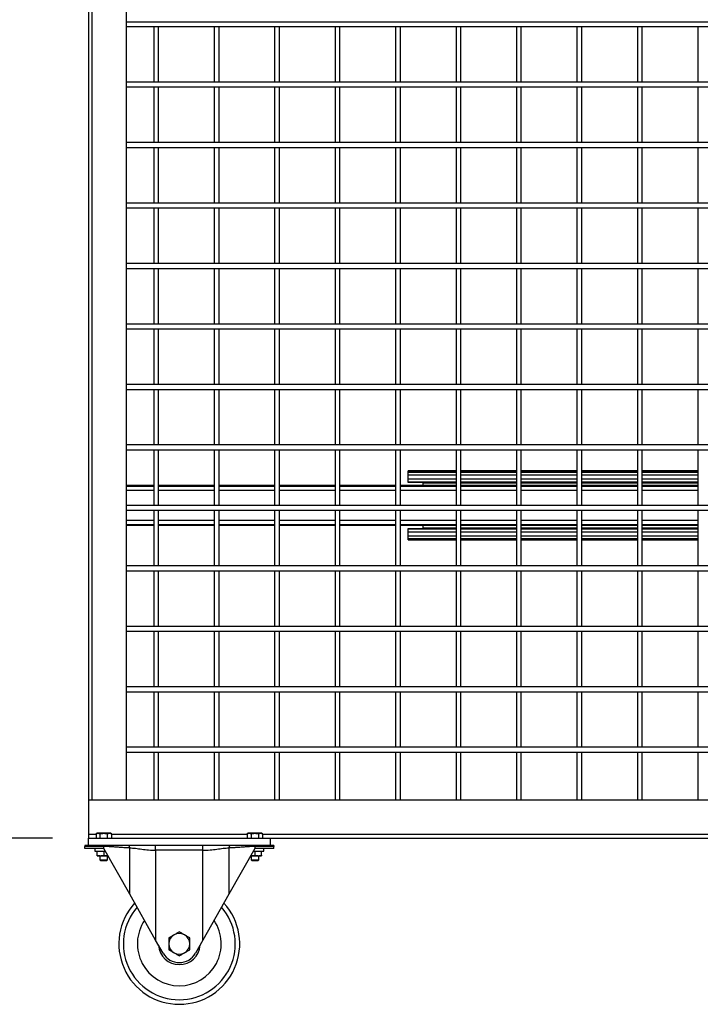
# Model space of a CAD drawing. Header units: inches. Extents: x 0.2 to 10.8, y 0.2 to 8.2.
# Tile 3 of 43: x 2.5 to 3.4, y 2.1 to 3.4. Entities that reach past the tile are written whole.
import ezdxf

# ---------------------------------------------------------------- set-up
doc = ezdxf.new("R2010")
doc.units = ezdxf.units.IN
doc.header["$MEASUREMENT"] = 0
doc.layers.add('DIMENSIONS', color=140, linetype='Continuous', lineweight=25)
doc.styles.add('SLDTEXTSTYLE0', font='TXT', dxfattribs={"width": 0.7})
doc.dimstyles.new('SLDDIMSTYLE0', dxfattribs={"dimtxt": 0.084961, "dimasz": 0.13, "dimexe": 0, "dimexo": 0.0625, "dimgap": 0.02124, "dimtad": 0, "dimtih": 1, "dimtoh": 1, "dimlfac": 24, "dimrnd": 1e-09, "dimzin": 4, "dimdsep": 46, "dimtxsty": 'SLDTEXTSTYLE0', "dimsah": 1, "dimcen": 0.09, "dimadec": 0, "dimazin": 1, "dimtfac": 1, "dimtofl": 0, "dimtmove": 0, "dimatfit": 3, "dimfxl": 0, "dimfrac": 2, "dimtolj": 1, "dimtzin": 12, "dimarcsym": 0})

# ---------------------------------------------------------------- blocks, each defined once
blk = doc.blocks.new('_D')
at = {"layer": 'DIMENSIONS'}
for p, q in [((2.5233, 5.0601), (2.0124, 5.0601)), ((2.1374, 5.0601), (2.1374, 3.8786)), ((1.9404, 3.7246), (1.9119, 3.7246)), ((1.9119, 3.7246), (1.9119, 3.5895)), ((2.3343, 3.7246), (2.3628, 3.7246)), ((2.3628, 3.7246), (2.3628, 3.5895)), ((1.9119, 3.5895), (1.9404, 3.5895)), ((2.3628, 3.5895), (2.3343, 3.5895)), ((2.1374, 2.3101), (2.1374, 3.5705)), ((2.5233, 2.3101), (2.0124, 2.3101))]:
    blk.add_line(p, q, dxfattribs=at)
for points in [[(2.1374, 5.0601), (2.1174, 4.9301), (2.1574, 4.9301)], [(2.1374, 2.3101), (2.1574, 2.4401), (2.1174, 2.4401)]]:
    blk.add_solid(points, dxfattribs=at)
at = {"layer": 'DIMENSIONS', "char_height": 0.08333, "attachment_point": 1, "style": 'SLDTEXTSTYLE0'}
for s, insert in [('66.00', (1.9758, 3.851)), ('1676.4', (1.9404, 3.697))]:
    blk.add_mtext(s, dxfattribs=dict(at, insert=insert))

msp = doc.modelspace()

# ---------------------------------------------------------------- linework, layer by layer
for p, q in [((2.5733, 5.00805), (2.5733, 2.36222)), ((2.5781, 2.36222), (2.5781, 5.00805)), ((2.62539, 2.36222), (2.62539, 3.68495)), ((2.62539, 3.43514), (4.46914, 3.43514)), ((2.62539, 3.42847), (4.46914, 3.42847)), ((2.66299, 3.42847), (2.66299, 3.3518)), ((2.66966, 3.3518), (2.66966, 3.42847)), ((2.74632, 3.42847), (2.74632, 3.3518)), ((2.75299, 3.3518), (2.75299, 3.42847)), ((2.82966, 3.42847), (2.82966, 3.3518)), ((2.83632, 3.3518), (2.83632, 3.42847)), ((2.91299, 3.42847), (2.91299, 3.3518)), ((2.91966, 3.3518), (2.91966, 3.42847)), ((2.99632, 3.42847), (2.99632, 3.3518)), ((3.00299, 3.3518), (3.00299, 3.42847)), ((3.07966, 3.42847), (3.07966, 3.3518)), ((3.08632, 3.3518), (3.08632, 3.42847)), ((3.16299, 3.42847), (3.16299, 3.3518)), ((3.16966, 3.3518), (3.16966, 3.42847)), ((3.24632, 3.42847), (3.24632, 3.3518)), ((3.25299, 3.3518), (3.25299, 3.42847)), ((3.32966, 3.42847), (3.32966, 3.3518)), ((3.33632, 3.3518), (3.33632, 3.42847)), ((3.41299, 3.42847), (3.41299, 3.3518)), ((4.46914, 3.3518), (2.62539, 3.3518)), ((2.62539, 3.34514), (4.46914, 3.34514)), ((2.66299, 3.34514), (2.66299, 3.26847)), ((2.66966, 3.26847), (2.66966, 3.34514)), ((2.74632, 3.34514), (2.74632, 3.26847)), ((2.75299, 3.26847), (2.75299, 3.34514)), ((2.82966, 3.34514), (2.82966, 3.26847)), ((2.83632, 3.26847), (2.83632, 3.34514)), ((2.91299, 3.34514), (2.91299, 3.26847)), ((2.91966, 3.26847), (2.91966, 3.34514)), ((2.99632, 3.34514), (2.99632, 3.26847)), ((3.00299, 3.26847), (3.00299, 3.34514)), ((3.07966, 3.34514), (3.07966, 3.26847)), ((3.08632, 3.26847), (3.08632, 3.34514)), ((3.16299, 3.34514), (3.16299, 3.26847)), ((3.16966, 3.26847), (3.16966, 3.34514)), ((3.24632, 3.34514), (3.24632, 3.26847)), ((3.25299, 3.26847), (3.25299, 3.34514)), ((3.32966, 3.34514), (3.32966, 3.26847)), ((3.33632, 3.26847), (3.33632, 3.34514)), ((3.41299, 3.34514), (3.41299, 3.26847)), ((4.46914, 3.26847), (2.62539, 3.26847)), ((2.62539, 3.2618), (4.46914, 3.2618)), ((2.66299, 3.2618), (2.66299, 3.18514)), ((2.66966, 3.18514), (2.66966, 3.2618)), ((2.74632, 3.2618), (2.74632, 3.18514)), ((2.75299, 3.18514), (2.75299, 3.2618)), ((2.82966, 3.2618), (2.82966, 3.18514)), ((2.83632, 3.18514), (2.83632, 3.2618)), ((2.91299, 3.2618), (2.91299, 3.18514)), ((2.91966, 3.18514), (2.91966, 3.2618)), ((2.99632, 3.2618), (2.99632, 3.18514)), ((3.00299, 3.18514), (3.00299, 3.2618)), ((3.07966, 3.2618), (3.07966, 3.18514)), ((3.08632, 3.18514), (3.08632, 3.2618)), ((3.16299, 3.2618), (3.16299, 3.18514)), ((3.16966, 3.18514), (3.16966, 3.2618)), ((3.24632, 3.2618), (3.24632, 3.18514)), ((3.25299, 3.18514), (3.25299, 3.2618)), ((3.32966, 3.2618), (3.32966, 3.18514)), ((3.33632, 3.18514), (3.33632, 3.2618)), ((3.41299, 3.2618), (3.41299, 3.18514)), ((4.46914, 3.18514), (2.62539, 3.18514)), ((2.62539, 3.17847), (4.46914, 3.17847)), ((2.66299, 3.17847), (2.66299, 3.1018)), ((2.66966, 3.1018), (2.66966, 3.17847)), ((2.74632, 3.17847), (2.74632, 3.1018)), ((2.75299, 3.1018), (2.75299, 3.17847)), ((2.82966, 3.17847), (2.82966, 3.1018)), ((2.83632, 3.1018), (2.83632, 3.17847)), ((2.91299, 3.17847), (2.91299, 3.1018)), ((2.91966, 3.1018), (2.91966, 3.17847)), ((2.99632, 3.17847), (2.99632, 3.1018)), ((3.00299, 3.1018), (3.00299, 3.17847)), ((3.07966, 3.17847), (3.07966, 3.1018)), ((3.08632, 3.1018), (3.08632, 3.17847)), ((3.16299, 3.17847), (3.16299, 3.1018)), ((3.16966, 3.1018), (3.16966, 3.17847)), ((3.24632, 3.17847), (3.24632, 3.1018)), ((3.25299, 3.1018), (3.25299, 3.17847)), ((3.32966, 3.17847), (3.32966, 3.1018)), ((3.33632, 3.1018), (3.33632, 3.17847)), ((3.41299, 3.17847), (3.41299, 3.1018)), ((4.46914, 3.1018), (2.62539, 3.1018)), ((2.62539, 3.09514), (4.46914, 3.09514)), ((2.66299, 3.09514), (2.66299, 3.01847)), ((2.66966, 3.01847), (2.66966, 3.09514)), ((2.74632, 3.09514), (2.74632, 3.01847)), ((2.75299, 3.01847), (2.75299, 3.09514)), ((2.82966, 3.09514), (2.82966, 3.01847)), ((2.83632, 3.01847), (2.83632, 3.09514)), ((2.91299, 3.09514), (2.91299, 3.01847)), ((2.91966, 3.01847), (2.91966, 3.09514)), ((2.99632, 3.09514), (2.99632, 3.01847)), ((3.00299, 3.01847), (3.00299, 3.09514)), ((3.07966, 3.09514), (3.07966, 3.01847)), ((3.08632, 3.01847), (3.08632, 3.09514)), ((3.16299, 3.09514), (3.16299, 3.01847)), ((3.16966, 3.01847), (3.16966, 3.09514)), ((3.24632, 3.09514), (3.24632, 3.01847)), ((3.25299, 3.01847), (3.25299, 3.09514)), ((3.32966, 3.09514), (3.32966, 3.01847)), ((3.33632, 3.01847), (3.33632, 3.09514)), ((3.41299, 3.09514), (3.41299, 3.01847)), ((4.46914, 3.01847), (2.62539, 3.01847)), ((2.62539, 3.0118), (4.46914, 3.0118)), ((2.66299, 3.0118), (2.66299, 2.93514)), ((2.66966, 2.93514), (2.66966, 3.0118)), ((2.74632, 3.0118), (2.74632, 2.93514)), ((2.75299, 2.93514), (2.75299, 3.0118)), ((2.82966, 3.0118), (2.82966, 2.93514)), ((2.83632, 2.93514), (2.83632, 3.0118)), ((2.91299, 3.0118), (2.91299, 2.93514)), ((2.91966, 2.93514), (2.91966, 3.0118)), ((2.99632, 3.0118), (2.99632, 2.93514)), ((3.00299, 2.93514), (3.00299, 3.0118)), ((3.07966, 3.0118), (3.07966, 2.93514)), ((3.08632, 2.93514), (3.08632, 3.0118)), ((3.16299, 3.0118), (3.16299, 2.93514)), ((3.16966, 2.93514), (3.16966, 3.0118)), ((3.24632, 3.0118), (3.24632, 2.93514)), ((3.25299, 2.93514), (3.25299, 3.0118)), ((3.32966, 3.0118), (3.32966, 2.93514)), ((3.33632, 2.93514), (3.33632, 3.0118)), ((3.41299, 3.0118), (3.41299, 2.93514)), ((4.46914, 2.93514), (2.62539, 2.93514)), ((2.62539, 2.92847), (4.46914, 2.92847)), ((2.66299, 2.92847), (2.66299, 2.8518)), ((2.66966, 2.8518), (2.66966, 2.92847)), ((2.74632, 2.92847), (2.74632, 2.8518)), ((2.75299, 2.8518), (2.75299, 2.92847)), ((2.82966, 2.92847), (2.82966, 2.8518)), ((2.83632, 2.8518), (2.83632, 2.92847)), ((2.91299, 2.92847), (2.91299, 2.8518)), ((2.91966, 2.8518), (2.91966, 2.92847)), ((2.99632, 2.92847), (2.99632, 2.8518)), ((3.00299, 2.8518), (3.00299, 2.92847)), ((3.07966, 2.92847), (3.07966, 2.8518)), ((3.08632, 2.8518), (3.08632, 2.92847)), ((3.16299, 2.92847), (3.16299, 2.8518)), ((3.16966, 2.8518), (3.16966, 2.92847)), ((3.24632, 2.92847), (3.24632, 2.8518)), ((3.25299, 2.8518), (3.25299, 2.92847)), ((3.32966, 2.92847), (3.32966, 2.8518)), ((3.33632, 2.8518), (3.33632, 2.92847)), ((3.41299, 2.92847), (3.41299, 2.8518)), ((4.46914, 2.8518), (2.62539, 2.8518)), ((2.62539, 2.84514), (4.46914, 2.84514)), ((2.66299, 2.84514), (2.66299, 2.76847)), ((2.66966, 2.76847), (2.66966, 2.84514)), ((2.74632, 2.84514), (2.74632, 2.76847)), ((2.75299, 2.76847), (2.75299, 2.84514)), ((2.82966, 2.84514), (2.82966, 2.76847)), ((2.83632, 2.76847), (2.83632, 2.84514)), ((2.91299, 2.84514), (2.91299, 2.76847)), ((2.91966, 2.76847), (2.91966, 2.84514)), ((2.99632, 2.84514), (2.99632, 2.76847)), ((3.00299, 2.76847), (3.00299, 2.84514)), ((3.07966, 2.84514), (3.07966, 2.76847)), ((3.08632, 2.76847), (3.08632, 2.84514)), ((3.16299, 2.84514), (3.16299, 2.76847)), ((3.16966, 2.76847), (3.16966, 2.84514)), ((3.24632, 2.84514), (3.24632, 2.76847)), ((3.25299, 2.76847), (3.25299, 2.84514)), ((3.32966, 2.84514), (3.32966, 2.76847)), ((3.33632, 2.76847), (3.33632, 2.84514)), ((3.41299, 2.84514), (3.41299, 2.76847)), ((3.07966, 2.81599), (3.01348, 2.81599)), ((3.01348, 2.81449), (3.01348, 2.81599)), ((3.01348, 2.81428), (3.01348, 2.81449)), ((3.01348, 2.81449), (3.07966, 2.81449)), ((3.07966, 2.81428), (3.01348, 2.81428)), ((3.01348, 2.81062), (3.01348, 2.81428)), ((3.01348, 2.8047), (3.01348, 2.81062)), ((3.01348, 2.81062), (3.07966, 2.81062)), ((3.16299, 2.81599), (3.08632, 2.81599)), ((3.08632, 2.81449), (3.16299, 2.81449)), ((3.16299, 2.81428), (3.08632, 2.81428)), ((3.08632, 2.81062), (3.16299, 2.81062)), ((3.24632, 2.81599), (3.16966, 2.81599)), ((3.16966, 2.81449), (3.24632, 2.81449)), ((3.24632, 2.81428), (3.16966, 2.81428)), ((3.16966, 2.81062), (3.24632, 2.81062)), ((3.32966, 2.81599), (3.25299, 2.81599)), ((3.25299, 2.81449), (3.32966, 2.81449)), ((3.32966, 2.81428), (3.25299, 2.81428)), ((3.25299, 2.81062), (3.32966, 2.81062)), ((3.41299, 2.81599), (3.33632, 2.81599)), ((3.33632, 2.81449), (3.41299, 2.81449)), ((3.41299, 2.81428), (3.33632, 2.81428)), ((3.33632, 2.81062), (3.41299, 2.81062)), ((2.66299, 2.7958), (2.62539, 2.7958)), ((2.74632, 2.7958), (2.66966, 2.7958)), ((2.82966, 2.7958), (2.75299, 2.7958)), ((2.91299, 2.7958), (2.83632, 2.7958)), ((2.99632, 2.7958), (2.91966, 2.7958)), ((3.07966, 2.7958), (3.00299, 2.7958)), ((3.01348, 2.80101), (3.01348, 2.8047)), ((3.07966, 2.8047), (3.01348, 2.8047)), ((3.01348, 2.80101), (3.07966, 2.80101)), ((3.01348, 2.80076), (3.01348, 2.80101)), ((3.04933, 2.80076), (3.01348, 2.80076)), ((3.01348, 2.80006), (3.01348, 2.80047)), ((3.03431, 2.80006), (3.01348, 2.80006)), ((3.03431, 2.79973), (3.03431, 2.80006)), ((3.03431, 2.79586), (3.03431, 2.79973)), ((3.03431, 2.79973), (3.07966, 2.79973)), ((3.03431, 2.79586), (3.07966, 2.79586)), ((3.03431, 2.7958), (3.03431, 2.79586)), ((3.06134, 2.79973), (3.06079, 2.80101)), ((3.07966, 2.80076), (3.06092, 2.80076)), ((3.16299, 2.8047), (3.08632, 2.8047)), ((3.08632, 2.80101), (3.16299, 2.80101)), ((3.091, 2.80076), (3.08632, 2.80076)), ((3.08632, 2.79973), (3.16299, 2.79973)), ((3.08632, 2.79586), (3.16299, 2.79586)), ((3.16299, 2.7958), (3.08632, 2.7958)), ((3.10301, 2.79973), (3.10245, 2.80101)), ((3.13267, 2.80076), (3.10259, 2.80076)), ((3.14467, 2.79973), (3.14412, 2.80101)), ((3.16299, 2.80076), (3.14425, 2.80076)), ((3.24632, 2.8047), (3.16966, 2.8047)), ((3.16966, 2.80101), (3.24632, 2.80101)), ((3.17433, 2.80076), (3.16966, 2.80076)), ((3.16966, 2.79973), (3.24632, 2.79973)), ((3.16966, 2.79586), (3.24632, 2.79586)), ((3.24632, 2.7958), (3.16966, 2.7958)), ((3.18634, 2.79973), (3.18579, 2.80101)), ((3.216, 2.80076), (3.18592, 2.80076)), ((3.22801, 2.79973), (3.22745, 2.80101)), ((3.24632, 2.80076), (3.22759, 2.80076)), ((3.32966, 2.8047), (3.25299, 2.8047)), ((3.25299, 2.80101), (3.32966, 2.80101)), ((3.32966, 2.80076), (3.25299, 2.80076)), ((3.25299, 2.79973), (3.32966, 2.79973)), ((3.25299, 2.79586), (3.32966, 2.79586)), ((3.32966, 2.7958), (3.25299, 2.7958)), ((3.41299, 2.8047), (3.33632, 2.8047)), ((3.33632, 2.80101), (3.41299, 2.80101)), ((3.41299, 2.80076), (3.33632, 2.80076)), ((3.33632, 2.79973), (3.41299, 2.79973)), ((3.33632, 2.79586), (3.41299, 2.79586)), ((3.41299, 2.7958), (3.33632, 2.7958)), ((2.66299, 2.79451), (2.62539, 2.79451)), ((2.62539, 2.78941), (2.66299, 2.78941)), ((2.74632, 2.79451), (2.66966, 2.79451)), ((2.66966, 2.78941), (2.74632, 2.78941)), ((2.82966, 2.79451), (2.75299, 2.79451)), ((2.75299, 2.78941), (2.82966, 2.78941)), ((2.91299, 2.79451), (2.83632, 2.79451)), ((2.83632, 2.78941), (2.91299, 2.78941)), ((2.99632, 2.79451), (2.91966, 2.79451)), ((2.91966, 2.78941), (2.99632, 2.78941)), ((3.07966, 2.79451), (3.00299, 2.79451)), ((3.00299, 2.78941), (3.07966, 2.78941)), ((3.16299, 2.79451), (3.08632, 2.79451)), ((3.08632, 2.78941), (3.16299, 2.78941)), ((3.24632, 2.79451), (3.16966, 2.79451)), ((3.16966, 2.78941), (3.24632, 2.78941)), ((3.32966, 2.79451), (3.25299, 2.79451)), ((3.25299, 2.78941), (3.32966, 2.78941)), ((3.41299, 2.79451), (3.33632, 2.79451)), ((3.33632, 2.78941), (3.41299, 2.78941)), ((4.46914, 2.76847), (2.62539, 2.76847)), ((2.62539, 2.7618), (4.46914, 2.7618)), ((2.66299, 2.7618), (2.66299, 2.68514)), ((2.66966, 2.68514), (2.66966, 2.7618)), ((2.74632, 2.7618), (2.74632, 2.68514)), ((2.75299, 2.68514), (2.75299, 2.7618)), ((2.82966, 2.7618), (2.82966, 2.68514)), ((2.83632, 2.68514), (2.83632, 2.7618)), ((2.91299, 2.7618), (2.91299, 2.68514)), ((2.91966, 2.68514), (2.91966, 2.7618)), ((2.99632, 2.7618), (2.99632, 2.68514)), ((3.00299, 2.68514), (3.00299, 2.7618)), ((3.07966, 2.7618), (3.07966, 2.68514)), ((3.08632, 2.68514), (3.08632, 2.7618)), ((3.16299, 2.7618), (3.16299, 2.68514)), ((3.16966, 2.68514), (3.16966, 2.7618)), ((3.24632, 2.7618), (3.24632, 2.68514)), ((3.25299, 2.68514), (3.25299, 2.7618)), ((3.32966, 2.7618), (3.32966, 2.68514)), ((3.33632, 2.68514), (3.33632, 2.7618)), ((3.41299, 2.7618), (3.41299, 2.68514)), ((2.66299, 2.74753), (2.62539, 2.74753)), ((2.62539, 2.74243), (2.66299, 2.74243)), ((2.62539, 2.74114), (2.66299, 2.74114)), ((2.74632, 2.74753), (2.66966, 2.74753)), ((2.66966, 2.74243), (2.74632, 2.74243)), ((2.66966, 2.74114), (2.74632, 2.74114)), ((2.82966, 2.74753), (2.75299, 2.74753)), ((2.75299, 2.74243), (2.82966, 2.74243)), ((2.75299, 2.74114), (2.82966, 2.74114)), ((2.91299, 2.74753), (2.83632, 2.74753)), ((2.83632, 2.74243), (2.91299, 2.74243)), ((2.83632, 2.74114), (2.91299, 2.74114)), ((2.99632, 2.74753), (2.91966, 2.74753)), ((2.91966, 2.74243), (2.99632, 2.74243)), ((2.91966, 2.74114), (2.99632, 2.74114)), ((3.07966, 2.74753), (3.00299, 2.74753)), ((3.00299, 2.74243), (3.07966, 2.74243)), ((3.00299, 2.74114), (3.07966, 2.74114)), ((3.03431, 2.74108), (3.03431, 2.74114)), ((3.07966, 2.74108), (3.03431, 2.74108)), ((3.03431, 2.73721), (3.03431, 2.74108)), ((3.16299, 2.74753), (3.08632, 2.74753)), ((3.08632, 2.74243), (3.16299, 2.74243)), ((3.08632, 2.74114), (3.16299, 2.74114)), ((3.16299, 2.74108), (3.08632, 2.74108)), ((3.24632, 2.74753), (3.16966, 2.74753)), ((3.16966, 2.74243), (3.24632, 2.74243)), ((3.16966, 2.74114), (3.24632, 2.74114)), ((3.24632, 2.74108), (3.16966, 2.74108)), ((3.32966, 2.74753), (3.25299, 2.74753)), ((3.25299, 2.74243), (3.32966, 2.74243)), ((3.25299, 2.74114), (3.32966, 2.74114)), ((3.32966, 2.74108), (3.25299, 2.74108)), ((3.41299, 2.74753), (3.33632, 2.74753)), ((3.33632, 2.74243), (3.41299, 2.74243)), ((3.33632, 2.74114), (3.41299, 2.74114)), ((3.41299, 2.74108), (3.33632, 2.74108)), ((3.01348, 2.73688), (3.03431, 2.73688)), ((3.01348, 2.73646), (3.01348, 2.73688)), ((3.04933, 2.73618), (3.01348, 2.73618)), ((3.01348, 2.73593), (3.01348, 2.73618)), ((3.07966, 2.73593), (3.01348, 2.73593)), ((3.01348, 2.73224), (3.01348, 2.73593)), ((3.01348, 2.72632), (3.01348, 2.73224)), ((3.01348, 2.73224), (3.07966, 2.73224)), ((3.07966, 2.73721), (3.03431, 2.73721)), ((3.03431, 2.73688), (3.03431, 2.73721)), ((3.06079, 2.73593), (3.06134, 2.73721)), ((3.07966, 2.73618), (3.06092, 2.73618)), ((3.16299, 2.73721), (3.08632, 2.73721)), ((3.091, 2.73618), (3.08632, 2.73618)), ((3.16299, 2.73593), (3.08632, 2.73593)), ((3.08632, 2.73224), (3.16299, 2.73224)), ((3.10245, 2.73593), (3.10301, 2.73721)), ((3.13267, 2.73618), (3.10259, 2.73618)), ((3.14412, 2.73593), (3.14467, 2.73721)), ((3.16299, 2.73618), (3.14425, 2.73618)), ((3.24632, 2.73721), (3.16966, 2.73721)), ((3.17433, 2.73618), (3.16966, 2.73618)), ((3.24632, 2.73593), (3.16966, 2.73593)), ((3.16966, 2.73224), (3.24632, 2.73224)), ((3.18579, 2.73593), (3.18634, 2.73721)), ((3.216, 2.73618), (3.18592, 2.73618)), ((3.22745, 2.73593), (3.22801, 2.73721)), ((3.24632, 2.73618), (3.22759, 2.73618)), ((3.32966, 2.73721), (3.25299, 2.73721)), ((3.32966, 2.73618), (3.25299, 2.73618)), ((3.32966, 2.73593), (3.25299, 2.73593)), ((3.25299, 2.73224), (3.32966, 2.73224)), ((3.41299, 2.73721), (3.33632, 2.73721)), ((3.41299, 2.73618), (3.33632, 2.73618)), ((3.41299, 2.73593), (3.33632, 2.73593)), ((3.33632, 2.73224), (3.41299, 2.73224)), ((3.01348, 2.72265), (3.01348, 2.72632)), ((3.07966, 2.72632), (3.01348, 2.72632)), ((3.01348, 2.72265), (3.07966, 2.72265)), ((3.01348, 2.72245), (3.01348, 2.72265)), ((3.01348, 2.72095), (3.01348, 2.72245)), ((3.07966, 2.72245), (3.01348, 2.72245)), ((3.01348, 2.72095), (3.07966, 2.72095)), ((3.16299, 2.72632), (3.08632, 2.72632)), ((3.08632, 2.72265), (3.16299, 2.72265)), ((3.16299, 2.72245), (3.08632, 2.72245)), ((3.08632, 2.72095), (3.16299, 2.72095)), ((3.24632, 2.72632), (3.16966, 2.72632)), ((3.16966, 2.72265), (3.24632, 2.72265)), ((3.24632, 2.72245), (3.16966, 2.72245)), ((3.16966, 2.72095), (3.24632, 2.72095)), ((3.32966, 2.72632), (3.25299, 2.72632)), ((3.25299, 2.72265), (3.32966, 2.72265)), ((3.32966, 2.72245), (3.25299, 2.72245)), ((3.25299, 2.72095), (3.32966, 2.72095)), ((3.41299, 2.72632), (3.33632, 2.72632)), ((3.33632, 2.72265), (3.41299, 2.72265)), ((3.41299, 2.72245), (3.33632, 2.72245)), ((3.33632, 2.72095), (3.41299, 2.72095)), ((4.46914, 2.68514), (2.62539, 2.68514)), ((2.62539, 2.67847), (4.46914, 2.67847)), ((2.66299, 2.67847), (2.66299, 2.6018)), ((2.66966, 2.6018), (2.66966, 2.67847)), ((2.74632, 2.67847), (2.74632, 2.6018)), ((2.75299, 2.6018), (2.75299, 2.67847)), ((2.82966, 2.67847), (2.82966, 2.6018)), ((2.83632, 2.6018), (2.83632, 2.67847)), ((2.91299, 2.67847), (2.91299, 2.6018)), ((2.91966, 2.6018), (2.91966, 2.67847)), ((2.99632, 2.67847), (2.99632, 2.6018)), ((3.00299, 2.6018), (3.00299, 2.67847)), ((3.07966, 2.67847), (3.07966, 2.6018)), ((3.08632, 2.6018), (3.08632, 2.67847)), ((3.16299, 2.67847), (3.16299, 2.6018)), ((3.16966, 2.6018), (3.16966, 2.67847)), ((3.24632, 2.67847), (3.24632, 2.6018)), ((3.25299, 2.6018), (3.25299, 2.67847)), ((3.32966, 2.67847), (3.32966, 2.6018)), ((3.33632, 2.6018), (3.33632, 2.67847)), ((3.41299, 2.67847), (3.41299, 2.6018)), ((4.46914, 2.6018), (2.62539, 2.6018)), ((2.62539, 2.59514), (4.46914, 2.59514)), ((2.66299, 2.59514), (2.66299, 2.51847)), ((2.66966, 2.51847), (2.66966, 2.59514)), ((2.74632, 2.59514), (2.74632, 2.51847)), ((2.75299, 2.51847), (2.75299, 2.59514)), ((2.82966, 2.59514), (2.82966, 2.51847)), ((2.83632, 2.51847), (2.83632, 2.59514)), ((2.91299, 2.59514), (2.91299, 2.51847)), ((2.91966, 2.51847), (2.91966, 2.59514)), ((2.99632, 2.59514), (2.99632, 2.51847)), ((3.00299, 2.51847), (3.00299, 2.59514)), ((3.07966, 2.59514), (3.07966, 2.51847)), ((3.08632, 2.51847), (3.08632, 2.59514)), ((3.16299, 2.59514), (3.16299, 2.51847)), ((3.16966, 2.51847), (3.16966, 2.59514)), ((3.24632, 2.59514), (3.24632, 2.51847)), ((3.25299, 2.51847), (3.25299, 2.59514)), ((3.32966, 2.59514), (3.32966, 2.51847)), ((3.33632, 2.51847), (3.33632, 2.59514)), ((3.41299, 2.59514), (3.41299, 2.51847)), ((4.46914, 2.51847), (2.62539, 2.51847)), ((2.62539, 2.5118), (4.46914, 2.5118)), ((2.66299, 2.5118), (2.66299, 2.43514)), ((2.66966, 2.43514), (2.66966, 2.5118)), ((2.74632, 2.5118), (2.74632, 2.43514)), ((2.75299, 2.43514), (2.75299, 2.5118)), ((2.82966, 2.5118), (2.82966, 2.43514)), ((2.83632, 2.43514), (2.83632, 2.5118)), ((2.91299, 2.5118), (2.91299, 2.43514)), ((2.91966, 2.43514), (2.91966, 2.5118)), ((2.99632, 2.5118), (2.99632, 2.43514)), ((3.00299, 2.43514), (3.00299, 2.5118)), ((3.07966, 2.5118), (3.07966, 2.43514)), ((3.08632, 2.43514), (3.08632, 2.5118)), ((3.16299, 2.5118), (3.16299, 2.43514)), ((3.16966, 2.43514), (3.16966, 2.5118)), ((3.24632, 2.5118), (3.24632, 2.43514)), ((3.25299, 2.43514), (3.25299, 2.5118)), ((3.32966, 2.5118), (3.32966, 2.43514)), ((3.33632, 2.43514), (3.33632, 2.5118)), ((3.41299, 2.5118), (3.41299, 2.43514)), ((4.46914, 2.43514), (2.62539, 2.43514)), ((2.62539, 2.42847), (4.46914, 2.42847)), ((2.66299, 2.42847), (2.66299, 2.36222)), ((2.66966, 2.36222), (2.66966, 2.42847)), ((2.74632, 2.42847), (2.74632, 2.36222)), ((2.75299, 2.36222), (2.75299, 2.42847)), ((2.82966, 2.42847), (2.82966, 2.36222)), ((2.83632, 2.36222), (2.83632, 2.42847)), ((2.91299, 2.42847), (2.91299, 2.36222)), ((2.91966, 2.36222), (2.91966, 2.42847)), ((2.99632, 2.42847), (2.99632, 2.36222)), ((3.00299, 2.36222), (3.00299, 2.42847)), ((3.07966, 2.42847), (3.07966, 2.36222)), ((3.08632, 2.36222), (3.08632, 2.42847)), ((3.16299, 2.42847), (3.16299, 2.36222)), ((3.16966, 2.36222), (3.16966, 2.42847)), ((3.24632, 2.42847), (3.24632, 2.36222)), ((3.25299, 2.36222), (3.25299, 2.42847)), ((3.32966, 2.42847), (3.32966, 2.36222)), ((3.33632, 2.36222), (3.33632, 2.42847)), ((3.41299, 2.42847), (3.41299, 2.36222)), ((2.5733, 2.36222), (2.5733, 2.31494)), ((4.52122, 2.36222), (2.5733, 2.36222)), ((2.5733, 2.31494), (2.5733, 2.31014)), ((2.58361, 2.31494), (2.5733, 2.31494)), ((2.5733, 2.31014), (2.8233, 2.31014)), ((2.5733, 2.29972), (2.5733, 2.31014)), ((2.58502, 2.31665), (2.58361, 2.31583)), ((2.58361, 2.31583), (2.58361, 2.31014)), ((2.58624, 2.31665), (2.58502, 2.31665)), ((2.59414, 2.31665), (2.58624, 2.31665)), ((2.58887, 2.31583), (2.58887, 2.31014)), ((2.60203, 2.31665), (2.59414, 2.31665)), ((2.5994, 2.31014), (2.5994, 2.31583)), ((2.60325, 2.31665), (2.60203, 2.31665)), ((2.60466, 2.31583), (2.60325, 2.31665)), ((2.60466, 2.31583), (2.60466, 2.31014)), ((2.79195, 2.31494), (2.60466, 2.31494)), ((2.79336, 2.31665), (2.79195, 2.31583)), ((2.79195, 2.31583), (2.79195, 2.31014)), ((2.79458, 2.31665), (2.79336, 2.31665)), ((2.80247, 2.31665), (2.79458, 2.31665)), ((2.79721, 2.31583), (2.79721, 2.31014)), ((2.81036, 2.31665), (2.80247, 2.31665)), ((2.80773, 2.31014), (2.80773, 2.31583)), ((2.81158, 2.31665), (2.81036, 2.31665)), ((2.813, 2.31583), (2.81158, 2.31665)), ((2.813, 2.31583), (2.813, 2.31014)), ((4.52122, 2.31494), (2.813, 2.31494)), ((2.8233, 2.31014), (4.52122, 2.31014)), ((2.8233, 2.31014), (2.8233, 2.29972)), ((2.5681, 2.29972), (2.5681, 2.29842)), ((2.59414, 2.29972), (2.5681, 2.29972)), ((2.59414, 2.29842), (2.5681, 2.29842)), ((2.5681, 2.29555), (2.5681, 2.29842)), ((2.59414, 2.29555), (2.5681, 2.29555)), ((2.58177, 2.29555), (2.58177, 2.29214)), ((2.59414, 2.29842), (2.59414, 2.29972)), ((2.59414, 2.29555), (2.59414, 2.29842)), ((2.62991, 2.23254), (2.59414, 2.29555)), ((2.7685, 2.29972), (2.62811, 2.29972)), ((2.62991, 2.23254), (2.62991, 2.29646)), ((2.66569, 2.29321), (2.66569, 2.29972)), ((2.66569, 2.29321), (2.66569, 2.16954)), ((2.73092, 2.29321), (2.66569, 2.29321)), ((2.73092, 2.29321), (2.73092, 2.29972)), ((2.73092, 2.16954), (2.73092, 2.29321)), ((2.7667, 2.29646), (2.7667, 2.23254)), ((2.80247, 2.29555), (2.7667, 2.23254)), ((2.80247, 2.29972), (2.80247, 2.29842)), ((2.82851, 2.29972), (2.80247, 2.29972)), ((2.80247, 2.29842), (2.80247, 2.29555)), ((2.82851, 2.29842), (2.80247, 2.29842)), ((2.82851, 2.29555), (2.80247, 2.29555)), ((2.81484, 2.29214), (2.81484, 2.29555)), ((2.82851, 2.29972), (2.82851, 2.29842)), ((2.82851, 2.29555), (2.82851, 2.29842)), ((2.58177, 2.29214), (2.59608, 2.29214)), ((2.58502, 2.2866), (2.58502, 2.29214)), ((2.58502, 2.28579), (2.58958, 2.28579)), ((2.58889, 2.28579), (2.58889, 2.28014)), ((2.58889, 2.28014), (2.59014, 2.27889)), ((2.58889, 2.28014), (2.59939, 2.28014)), ((2.58958, 2.28579), (2.59869, 2.28579)), ((2.59414, 2.29214), (2.59414, 2.2866)), ((2.59814, 2.27889), (2.59939, 2.28014)), ((2.59869, 2.28579), (2.59959, 2.28595)), ((2.59869, 2.28579), (2.59968, 2.28579)), ((2.59939, 2.28014), (2.59939, 2.28579)), ((2.79693, 2.28579), (2.79791, 2.28579)), ((2.79702, 2.28595), (2.79791, 2.28579)), ((2.79722, 2.28579), (2.79722, 2.28014)), ((2.79722, 2.28014), (2.79847, 2.27889)), ((2.79722, 2.28014), (2.80772, 2.28014)), ((2.79791, 2.28579), (2.80703, 2.28579)), ((2.80053, 2.29214), (2.81484, 2.29214)), ((2.80247, 2.29214), (2.80247, 2.2866)), ((2.80647, 2.27889), (2.80772, 2.28014)), ((2.80703, 2.28579), (2.81158, 2.28579)), ((2.80772, 2.28014), (2.80772, 2.28579)), ((2.81158, 2.2866), (2.81158, 2.29214)), ((2.59814, 2.27889), (2.59014, 2.27889)), ((2.80647, 2.27889), (2.79847, 2.27889)), ((2.66569, 2.16954), (2.62991, 2.23254)), ((2.7667, 2.23254), (2.73092, 2.16954)), ((2.67588, 2.15157), (2.66569, 2.16954)), ((2.73092, 2.16954), (2.72072, 2.15157))]:
    msp.add_line(p, q)
at = {"flags": 128}
for points in [[(3.04947, 2.80101), (3.04926, 2.80062), (3.04891, 2.79973)], [(3.09113, 2.80101), (3.09093, 2.80062), (3.09058, 2.79973)], [(3.1328, 2.80101), (3.13259, 2.80062), (3.13224, 2.79973)], [(3.17447, 2.80101), (3.17426, 2.80062), (3.17391, 2.79973)], [(3.21613, 2.80101), (3.21593, 2.80062), (3.21558, 2.79973)], [(3.04891, 2.73721), (3.04926, 2.73632), (3.04947, 2.73593)], [(3.09058, 2.73721), (3.09093, 2.73632), (3.09113, 2.73593)], [(3.13224, 2.73721), (3.13259, 2.73632), (3.1328, 2.73593)], [(3.17391, 2.73721), (3.17426, 2.73632), (3.17447, 2.73593)], [(3.21558, 2.73721), (3.21593, 2.73632), (3.21613, 2.73593)]]:
    msp.add_lwpolyline(points, dxfattribs=at)
for radius, start, end in [(0.08333, 137.60817, 270), (0.07708, 139.12627, 270), (0.08333, 270, 42.39183), (0.07708, 270, 40.87373), (0.05781, 146.07047, 270), (0.05781, 270, 33.92953), (0.01432, 120, 180), (0.01432, 60, 120), (0.01432, 0, 60), (0.02865, 183.74466, 270), (0.01432, 180, 240), (0.02865, 270, 356.25534), (0.01432, 300, 0), (0.02578, 209.5866, 330.4134), (0.01432, 240, 300)]:
    msp.add_arc((2.6983, 2.1643), radius, start, end)
for points in [[(2.58361, 2.31583), (2.58447, 2.31633), (2.58535, 2.31665), (2.58624, 2.31665)], [(2.58624, 2.31665), (2.58714, 2.31665), (2.58802, 2.31633), (2.58887, 2.31583)], [(2.58887, 2.31583), (2.59059, 2.31633), (2.59234, 2.31665), (2.59414, 2.31665)], [(2.59414, 2.31665), (2.59593, 2.31665), (2.59768, 2.31633), (2.5994, 2.31583)], [(2.5994, 2.31583), (2.60026, 2.31633), (2.60113, 2.31665), (2.60203, 2.31665)], [(2.60203, 2.31665), (2.60293, 2.31665), (2.6038, 2.31633), (2.60466, 2.31583)], [(2.79195, 2.31583), (2.79281, 2.31633), (2.79368, 2.31665), (2.79458, 2.31665)], [(2.79458, 2.31665), (2.79547, 2.31665), (2.79635, 2.31633), (2.79721, 2.31583)], [(2.79721, 2.31583), (2.79893, 2.31633), (2.80067, 2.31665), (2.80247, 2.31665)], [(2.80247, 2.31665), (2.80427, 2.31665), (2.80601, 2.31633), (2.80773, 2.31583)], [(2.80773, 2.31583), (2.80859, 2.31633), (2.80947, 2.31665), (2.81036, 2.31665)], [(2.81036, 2.31665), (2.81126, 2.31665), (2.81214, 2.31633), (2.813, 2.31583)], [(2.58502, 2.2866), (2.58651, 2.28611), (2.58802, 2.28579), (2.58958, 2.28579)], [(2.58502, 2.28579), (2.58502, 2.28579), (2.58502, 2.28611), (2.58502, 2.2866)], [(2.58958, 2.28579), (2.59114, 2.28579), (2.59265, 2.28611), (2.59414, 2.2866)], [(2.59414, 2.2866), (2.59563, 2.28611), (2.59714, 2.28579), (2.59869, 2.28579)], [(2.79791, 2.28579), (2.79947, 2.28579), (2.80098, 2.28611), (2.80247, 2.2866)], [(2.80247, 2.2866), (2.80396, 2.28611), (2.80547, 2.28579), (2.80703, 2.28579)], [(2.80703, 2.28579), (2.80858, 2.28579), (2.8101, 2.28611), (2.81158, 2.2866)], [(2.81158, 2.2866), (2.81158, 2.28611), (2.81158, 2.28579), (2.81158, 2.28579)]]:
    msp.add_open_spline(points, degree=3)
for points, knots in [([(2.62782, 2.29972), (2.62548, 2.29972), (2.62305, 2.29972), (2.61793, 2.29972), (2.61523, 2.29972), (2.60956, 2.29972), (2.60659, 2.29972), (2.60046, 2.29972), (2.5973, 2.29972), (2.59414, 2.29972)], [0, 0, 0, 0, 0.25, 0.25, 0.5, 0.5, 0.75, 0.75, 1, 1, 1, 1]), ([(2.62991, 2.29646), (2.62969, 2.29647), (2.62923, 2.29647), (2.62853, 2.29648), (2.62781, 2.29649), (2.62706, 2.29651), (2.62628, 2.29654), (2.62547, 2.29657), (2.62463, 2.29661), (2.62377, 2.29666), (2.62288, 2.29671), (2.62111, 2.29682), (2.61793, 2.29706), (2.61373, 2.2974), (2.60965, 2.29772), (2.60651, 2.29794), (2.60405, 2.2981), (2.60208, 2.29821), (2.60038, 2.29828), (2.59874, 2.29834), (2.59715, 2.29839), (2.59563, 2.29841), (2.59463, 2.29842), (2.59414, 2.29842)], [0, 0, 0, 0, 0.0224697, 0.0454951, 0.0690771, 0.0932169, 0.1179151, 0.1431725, 0.1689901, 0.1953683, 0.222308, 0.2498097, 0.3540213, 0.4999794, 0.6019445, 0.6853504, 0.7501966, 0.7957177, 0.8396795, 0.8820851, 0.9229377, 0.9622413, 1, 1, 1, 1]), ([(2.62991, 2.29646), (2.62991, 2.29685), (2.62987, 2.29726), (2.62966, 2.29806), (2.6295, 2.29845), (2.62909, 2.29908), (2.62885, 2.29933), (2.62833, 2.29965), (2.62807, 2.29972), (2.62782, 2.29972)], [0, 0, 0, 0, 0.25, 0.25, 0.5, 0.5, 0.75, 0.75, 1, 1, 1, 1]), ([(2.62991, 2.29646), (2.63239, 2.29646), (2.63505, 2.29626), (2.64066, 2.29565), (2.64361, 2.29524), (2.64969, 2.29443), (2.65283, 2.29402), (2.65921, 2.29341), (2.66245, 2.29321), (2.66569, 2.29321)], [0, 0, 0, 0, 0.25, 0.25, 0.5, 0.5, 0.75, 0.75, 1, 1, 1, 1]), ([(2.73092, 2.29321), (2.73416, 2.29321), (2.7374, 2.29341), (2.74377, 2.29402), (2.74691, 2.29443), (2.753, 2.29524), (2.75594, 2.29565), (2.76155, 2.29626), (2.76422, 2.29646), (2.7667, 2.29646)], [0, 0, 0, 0, 0.25, 0.25, 0.5, 0.5, 0.75, 0.75, 1, 1, 1, 1]), ([(2.76879, 2.29972), (2.76854, 2.29972), (2.76828, 2.29965), (2.76776, 2.29933), (2.76751, 2.29908), (2.7671, 2.29845), (2.76694, 2.29806), (2.76674, 2.29726), (2.7667, 2.29685), (2.7667, 2.29646)], [0, 0, 0, 0, 0.25, 0.25, 0.5, 0.5, 0.75, 0.75, 1, 1, 1, 1]), ([(2.80247, 2.29842), (2.80218, 2.29842), (2.80159, 2.29842), (2.80069, 2.29841), (2.79978, 2.29839), (2.79884, 2.29837), (2.79788, 2.29834), (2.7969, 2.29831), (2.79591, 2.29827), (2.79489, 2.29822), (2.79385, 2.29817), (2.79183, 2.29806), (2.78831, 2.29782), (2.78395, 2.29748), (2.77997, 2.29716), (2.77705, 2.29694), (2.77485, 2.29678), (2.77314, 2.29668), (2.7717, 2.2966), (2.77034, 2.29654), (2.76906, 2.2965), (2.76784, 2.29647), (2.76707, 2.29647), (2.7667, 2.29646)], [0, 0, 0, 0, 0.0224697, 0.0454951, 0.0690771, 0.0932169, 0.1179151, 0.1431725, 0.1689901, 0.1953683, 0.222308, 0.2498097, 0.3540213, 0.4999794, 0.6019445, 0.6853504, 0.7501966, 0.7957177, 0.8396795, 0.8820851, 0.9229377, 0.9622413, 1, 1, 1, 1]), ([(2.80247, 2.29972), (2.79931, 2.29972), (2.79615, 2.29972), (2.79002, 2.29972), (2.78705, 2.29972), (2.78138, 2.29972), (2.77868, 2.29972), (2.77355, 2.29972), (2.77112, 2.29972), (2.76879, 2.29972)], [0, 0, 0, 0, 0.25, 0.25, 0.5, 0.5, 0.75, 0.75, 1, 1, 1, 1]), ([(2.69114, 2.17671), (2.68992, 2.176), (2.68871, 2.17531), (2.68633, 2.17393), (2.68515, 2.17325), (2.68398, 2.17257)], [0, 0, 0, 0, 0.5, 0.5, 1, 1, 1, 1]), ([(2.68398, 2.17257), (2.68398, 2.17122), (2.68398, 2.16986), (2.68398, 2.16711), (2.68398, 2.16571), (2.68398, 2.1643)], [0, 0, 0, 0, 0.5, 0.5, 1, 1, 1, 1]), ([(2.6983, 2.18084), (2.69713, 2.18017), (2.69595, 2.17949), (2.69357, 2.17811), (2.69236, 2.17741), (2.69114, 2.17671)], [0, 0, 0, 0, 0.5, 0.5, 1, 1, 1, 1]), ([(2.70547, 2.17671), (2.70424, 2.17741), (2.70304, 2.17811), (2.70065, 2.17949), (2.69947, 2.18017), (2.6983, 2.18084)], [0, 0, 0, 0, 0.5, 0.5, 1, 1, 1, 1]), ([(2.71263, 2.17257), (2.71146, 2.17325), (2.71028, 2.17393), (2.70789, 2.17531), (2.70669, 2.176), (2.70547, 2.17671)], [0, 0, 0, 0, 0.5, 0.5, 1, 1, 1, 1]), ([(2.71263, 2.1643), (2.71263, 2.16571), (2.71263, 2.16711), (2.71263, 2.16986), (2.71263, 2.17122), (2.71263, 2.17257)], [0, 0, 0, 0, 0.5, 0.5, 1, 1, 1, 1]), ([(2.68398, 2.1643), (2.68398, 2.16289), (2.68398, 2.1615), (2.68398, 2.15875), (2.68398, 2.15738), (2.68398, 2.15603)], [0, 0, 0, 0, 0.5, 0.5, 1, 1, 1, 1]), ([(2.71263, 2.15603), (2.71263, 2.15738), (2.71263, 2.15875), (2.71263, 2.1615), (2.71263, 2.16289), (2.71263, 2.1643)], [0, 0, 0, 0, 0.5, 0.5, 1, 1, 1, 1]), ([(2.68398, 2.15603), (2.68515, 2.15536), (2.68633, 2.15468), (2.68871, 2.1533), (2.68992, 2.1526), (2.69114, 2.1519)], [0, 0, 0, 0, 0.5, 0.5, 1, 1, 1, 1]), ([(2.69114, 2.1519), (2.69236, 2.15119), (2.69357, 2.1505), (2.69595, 2.14912), (2.69713, 2.14844), (2.6983, 2.14776)], [0, 0, 0, 0, 0.5, 0.5, 1, 1, 1, 1]), ([(2.6983, 2.14776), (2.69947, 2.14844), (2.70065, 2.14912), (2.70304, 2.1505), (2.70424, 2.15119), (2.70547, 2.1519)], [0, 0, 0, 0, 0.5, 0.5, 1, 1, 1, 1]), ([(2.70547, 2.1519), (2.70669, 2.1526), (2.70789, 2.1533), (2.71028, 2.15468), (2.71146, 2.15536), (2.71263, 2.15603)], [0, 0, 0, 0, 0.5, 0.5, 1, 1, 1, 1])]:
    msp.add_open_spline(points, degree=3, knots=knots)

# ---------------------------------------------------------------- dimensions: what is measured, and where the dimension line sits
at = {"layer": 'DIMENSIONS'}
dim = msp.add_linear_dim(base=(2.13735, 2.31014), p1=(2.5733, 5.06014), p2=(2.5733, 2.31014), angle=90, dimstyle='SLDDIMSTYLE0', dxfattribs=at)
dim.commit()
dim.dimension.update_dxf_attribs({"geometry": '_D', "text_midpoint": (2.13735, 3.72456), "dimtype": 160})

doc.saveas('drawing.dxf')
